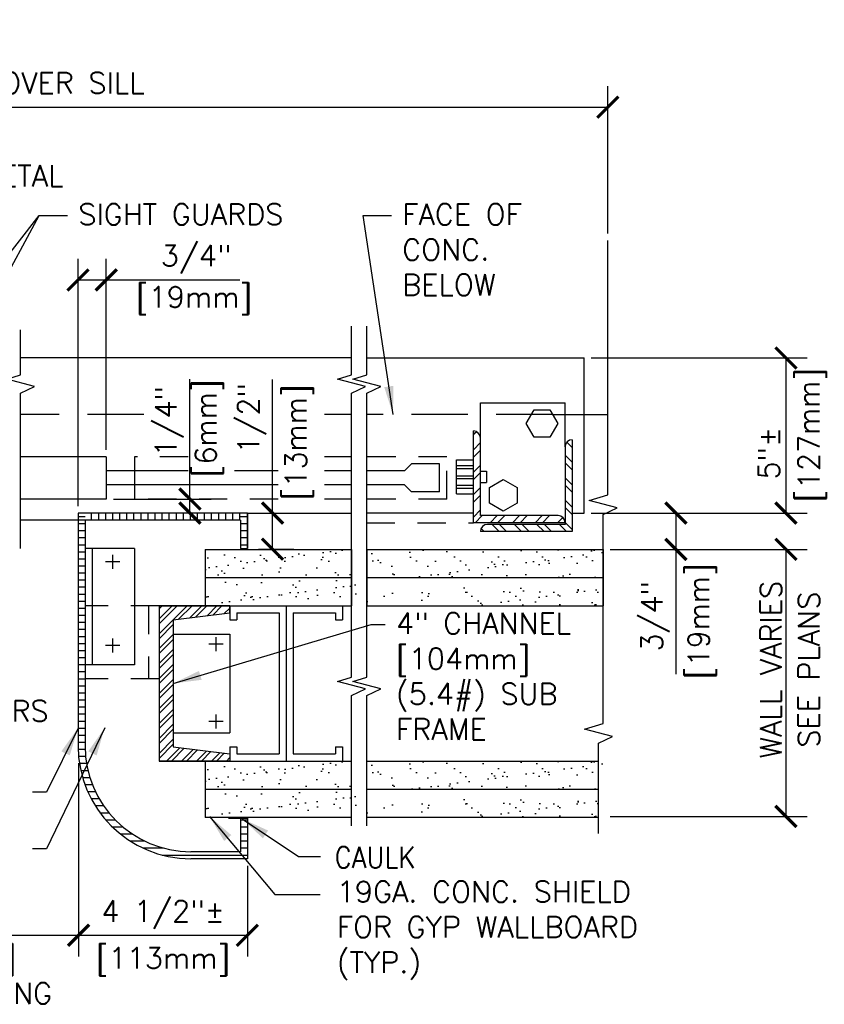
# Model space of a CAD drawing. Header units: inches. Extents: x 0.6 to 15.2, y 0.2 to 11.7.
# Tile 5 of 5: x 11.6 to 15.2, y 7.3 to 11.7. Entities that reach past the tile are written whole.
import ezdxf

# ---------------------------------------------------------------- set-up
doc = ezdxf.new("R2010")
doc.units = ezdxf.units.IN
doc.header["$MEASUREMENT"] = 0
doc.header["$PDSIZE"] = -1
doc.linetypes.add('DASHED2', pattern=[0.375, 0.25, -0.125])
doc.linetypes.add('HIDDEN2', pattern=[0.1875, 0.125, -0.0625])
doc.layers.get('Defpoints').update_dxf_attribs({"color": 2})
for name, color, linetype in [('A-DETL-DIMS', 2, 'Continuous'), ('A-DETL-MEDM', 4, 'Continuous'), ('A-DETL-PATT', 8, 'Continuous'), ('A-DETL-TEXT', 2, 'Continuous')]:
    doc.layers.add(name, color=color, linetype=linetype)
doc.styles.add('Romans', font='romans.shx')
doc.dimstyles.new('VA-Dims', dxfattribs={"dimtxt": 0.09375, "dimasz": 0.09375, "dimexe": 0.09375, "dimexo": 0.03125, "dimgap": 0.02, "dimtad": 1, "dimdec": 5, "dimzin": 0, "dimdsep": 46, "dimlunit": 4, "dimtxsty": 'Romans', "dimblk": 'ARCHTICK', "dimcen": 0.09375, "dimclrd": 256, "dimclre": 256, "dimclrt": 256, "dimadec": 0, "dimazin": 0, "dimtfac": 1, "dimtdec": 5, "dimtofl": 0, "dimtmove": 0, "dimatfit": 3, "dimfxl": 1, "dimfrac": 2, "dimtolj": 1, "dimtzin": 0, "dimlwd": -1, "dimlwe": -1, "dimarcsym": 0})
doc.dimstyles.new('VA-Lead', dxfattribs={"dimtxt": 0.09375, "dimasz": 0.125, "dimexe": 0.125, "dimexo": 0.03125, "dimgap": 0.02, "dimtad": 1, "dimdec": 5, "dimzin": 0, "dimdsep": 46, "dimlunit": 4, "dimtxsty": 'Romans', "dimcen": 0.125, "dimclrd": 256, "dimclre": 256, "dimclrt": 256, "dimadec": 0, "dimazin": 0, "dimtfac": 1, "dimtdec": 5, "dimtofl": 0, "dimtmove": 0, "dimatfit": 3, "dimfxl": 1, "dimfrac": 2, "dimtolj": 1, "dimtzin": 0, "dimlwd": -1, "dimlwe": -1, "dimarcsym": 0})
pattern_1 = [(37.5, (-31.11558, 4.52177), (-0.00393708, 0.12042649), [0, -0.095, 0, -0.10625, 0, -0.1015625]), (7.5, (-31.11558, 4.52177), (0.11061104, 0.17638413), [0, -0.05125, 0, -0.085625, 0, -0.0328125]), (327.5, (-31.19245, 4.52177), (0.19463387, 0.0003537), [0, -0.03125, 0, -0.1125, 0, -0.146875]), (317.5, (-31.19245, 4.52177), (0.1878829, 0.0548547), [0, -0.015625, 0, -0.07375, 0, -0.084375])]
pattern_2 = [(37.5, (-31.11558, 5.45927), (-0.00393708, 0.12042649), [0, -0.095, 0, -0.10625, 0, -0.1015625]), (7.5, (-31.11558, 5.45927), (0.11061104, 0.17638413), [0, -0.05125, 0, -0.085625, 0, -0.0328125]), (327.5, (-31.19245, 5.45927), (0.19463387, 0.0003537), [0, -0.03125, 0, -0.1125, 0, -0.146875]), (317.5, (-31.19245, 5.45927), (0.1878829, 0.0548547), [0, -0.015625, 0, -0.07375, 0, -0.084375])]
pattern_3 = [(180, (21.14141, 5.35353), (0, 0.03125), [])]
pattern_4 = [(0, (1.364844, 5.35353), (0, 0.03125), [])]

# ---------------------------------------------------------------- blocks, each defined once
blk = doc.blocks.new('_ArchTick')
at = {"color": 0, "linetype": 'ByBlock', "const_width": 0.15}
blk.add_lwpolyline([(-0.5, -0.5), (0.5, 0.5)], dxfattribs=at)
blk = doc.blocks.new('*D32')
at = {"layer": 'A-DETL-DIMS'}
for p, q in [((10.6378, 8.3848), (10.6378, 7.529)), ((11.8646, 8.3848), (11.8646, 7.529)), ((10.6378, 7.6228), (11.8646, 7.6228))]:
    blk.add_line(p, q, dxfattribs=at)
at = {"layer": 'Defpoints', "color": 0}
for p in [(10.6378, 8.416), (11.8646, 8.416), (11.8646, 7.6228)]:
    blk.add_point(p, dxfattribs=at)
at = {"layer": 'A-DETL-DIMS', "xscale": 0.09375, "yscale": 0.09375, "zscale": 0.09375, "rotation": 180}
blk.add_blockref('_ArchTick', (10.6378, 7.6228), dxfattribs=at)
at = {"layer": 'A-DETL-DIMS', "xscale": 0.09375, "yscale": 0.09375, "zscale": 0.09375}
blk.add_blockref('_ArchTick', (11.8646, 7.6228), dxfattribs=at)
at = {"layer": 'A-DETL-DIMS', "insert": (11.2512, 7.6986), "char_height": 0.09375, "attachment_point": 5, "style": 'Romans'}
blk.add_mtext('\\A1;4\'-0"', dxfattribs=at)
blk = doc.blocks.new('*D34')
at = {"layer": 'A-DETL-DIMS'}
for p, q in [((11.8646, 8.3848), (11.8646, 7.529)), ((12.6125, 7.9307), (12.6125, 7.529)), ((11.8646, 7.6228), (12.6125, 7.6228))]:
    blk.add_line(p, q, dxfattribs=at)
at = {"layer": 'Defpoints', "color": 0}
for p in [(11.8646, 8.416), (12.6125, 7.9619), (12.6125, 7.6228)]:
    blk.add_point(p, dxfattribs=at)
at = {"layer": 'A-DETL-DIMS', "xscale": 0.09375, "yscale": 0.09375, "zscale": 0.09375, "rotation": 180}
blk.add_blockref('_ArchTick', (11.8646, 7.6228), dxfattribs=at)
at = {"layer": 'A-DETL-DIMS', "xscale": 0.09375, "yscale": 0.09375, "zscale": 0.09375}
blk.add_blockref('_ArchTick', (12.6125, 7.6228), dxfattribs=at)
at = {"layer": 'A-DETL-DIMS', "insert": (12.2386, 7.7142), "char_height": 0.09375, "attachment_point": 5, "style": 'Romans'}
blk.add_mtext('\\A1;4 1/2"±', dxfattribs=at)
blk = doc.blocks.new('*D35')
at = {"layer": 'A-DETL-DIMS'}
for p, q in [((14.1347, 10.1807), (15.091, 10.1807)), ((14.9972, 9.4932), (14.9972, 10.1807)), ((14.1347, 9.4932), (15.091, 9.4932))]:
    blk.add_line(p, q, dxfattribs=at)
at = {"layer": 'Defpoints', "color": 0}
for p in [(14.1035, 10.1807), (14.9972, 10.1807), (14.1035, 9.4932)]:
    blk.add_point(p, dxfattribs=at)
at = {"layer": 'A-DETL-DIMS', "xscale": 0.09375, "yscale": 0.09375, "zscale": 0.09375}
for p, rotation in [((14.9972, 10.1807), 90), ((14.9972, 9.4932), 270)]:
    blk.add_blockref('_ArchTick', p, dxfattribs=dict(at, rotation=rotation))
at = {"layer": 'A-DETL-DIMS', "insert": (14.9214, 9.7588), "char_height": 0.09375, "attachment_point": 5, "rotation": 90, "style": 'Romans'}
blk.add_mtext('\\A1;5"±', dxfattribs=at)
blk = doc.blocks.new('*D37')
at = {"layer": 'A-DETL-DIMS'}
for p, q in [((14.2184, 9.3325), (15.091, 9.3325)), ((14.9972, 8.1494), (14.9972, 9.3325)), ((14.2184, 8.1494), (15.091, 8.1494))]:
    blk.add_line(p, q, dxfattribs=at)
at = {"layer": 'Defpoints', "color": 0}
for p in [(14.1872, 9.3325), (14.9972, 9.3325), (14.1872, 8.1494)]:
    blk.add_point(p, dxfattribs=at)
at = {"layer": 'A-DETL-DIMS', "xscale": 0.09375, "yscale": 0.09375, "zscale": 0.09375}
for p, rotation in [((14.9972, 9.3325), 90), ((14.9972, 8.1494), 270)]:
    blk.add_blockref('_ArchTick', p, dxfattribs=dict(at, rotation=rotation))
at = {"layer": 'A-DETL-DIMS', "insert": (14.9303, 8.8002), "char_height": 0.09375, "attachment_point": 5, "rotation": 90, "style": 'Romans'}
blk.add_mtext('\\A1;WALL VARIES', dxfattribs=at)
blk = doc.blocks.new('*D36')
at = {"layer": 'A-DETL-DIMS'}
for p, q in [((14.1347, 9.4932), (14.6036, 9.4932)), ((14.5099, 9.4932), (14.5099, 9.3325)), ((14.2184, 9.3325), (14.6036, 9.3325)), ((14.5099, 9.3325), (14.5099, 8.7792))]:
    blk.add_line(p, q, dxfattribs=at)
at = {"layer": 'Defpoints', "color": 0}
for p in [(14.1035, 9.4932), (14.1872, 9.3325), (14.5099, 9.3325)]:
    blk.add_point(p, dxfattribs=at)
at = {"layer": 'A-DETL-DIMS', "xscale": 0.09375, "yscale": 0.09375, "zscale": 0.09375}
for p, rotation in [((14.5099, 9.4932), 90), ((14.5099, 9.3325), 270)]:
    blk.add_blockref('_ArchTick', p, dxfattribs=dict(at, rotation=rotation))
at = {"layer": 'A-DETL-DIMS', "insert": (14.4185, 9.0046), "char_height": 0.09375, "attachment_point": 5, "rotation": 90, "style": 'Romans'}
blk.add_mtext('\\A1; 3/4"', dxfattribs=at)
blk = doc.blocks.new('*D38')
at = {"layer": 'A-DETL-DIMS'}
for p, q in [((8.2981, 10.746), (8.2981, 11.3855)), ((14.2082, 10.7325), (14.2082, 11.3855)), ((8.2981, 11.2917), (14.2082, 11.2917))]:
    blk.add_line(p, q, dxfattribs=at)
at = {"layer": 'Defpoints', "color": 0}
for p in [(14.2082, 11.2917), (8.2981, 10.7147), (14.2082, 10.7012)]:
    blk.add_point(p, dxfattribs=at)
at = {"layer": 'A-DETL-DIMS', "xscale": 0.09375, "yscale": 0.09375, "zscale": 0.09375, "rotation": 180}
blk.add_blockref('_ArchTick', (8.2981, 11.2917), dxfattribs=at)
at = {"layer": 'A-DETL-DIMS', "xscale": 0.09375, "yscale": 0.09375, "zscale": 0.09375}
blk.add_blockref('_ArchTick', (14.2082, 11.2917), dxfattribs=at)
at = {"layer": 'A-DETL-DIMS', "insert": (11.2531, 11.3832), "char_height": 0.09375, "attachment_point": 5, "style": 'Romans'}
blk.add_mtext('\\A1;8\'-8" [2642mm] OVER SILL', dxfattribs=at)
blk = doc.blocks.new('*D40')
at = {"layer": 'A-DETL-DIMS'}
for p, q in [((12.7239, 9.4932), (12.7239, 10.085)), ((12.6438, 9.4932), (12.8176, 9.4932)), ((12.7239, 9.3335), (12.7239, 9.4932)), ((12.6614, 9.3335), (12.8176, 9.3335))]:
    blk.add_line(p, q, dxfattribs=at)
at = {"layer": 'Defpoints', "color": 0}
for p in [(12.6125, 9.4932), (12.6301, 9.3335), (12.7239, 9.3335)]:
    blk.add_point(p, dxfattribs=at)
at = {"layer": 'A-DETL-DIMS', "xscale": 0.09375, "yscale": 0.09375, "zscale": 0.09375}
for p, rotation in [((12.7239, 9.4932), 90), ((12.7239, 9.3335), 270)]:
    blk.add_blockref('_ArchTick', p, dxfattribs=dict(at, rotation=rotation))
at = {"layer": 'A-DETL-DIMS', "insert": (12.6325, 9.9132), "char_height": 0.09375, "attachment_point": 5, "rotation": 90, "style": 'Romans'}
blk.add_mtext('\\A1;1/2" ', dxfattribs=at)
blk = doc.blocks.new('*D47')
at = {"layer": 'A-DETL-DIMS'}
for p, q in [((12.358, 9.5557), (12.358, 10.0868)), ((12.0188, 9.5557), (12.4517, 9.5557)), ((12.358, 9.4932), (12.358, 9.5557)), ((12.5813, 9.4932), (12.2642, 9.4932))]:
    blk.add_line(p, q, dxfattribs=at)
at = {"layer": 'Defpoints', "color": 0}
for p in [(11.9875, 9.5557), (12.358, 9.4932), (12.6125, 9.4932)]:
    blk.add_point(p, dxfattribs=at)
at = {"layer": 'A-DETL-DIMS', "xscale": 0.09375, "yscale": 0.09375, "zscale": 0.09375}
for p, rotation in [((12.358, 9.5557), 90), ((12.358, 9.4932), 270)]:
    blk.add_blockref('_ArchTick', p, dxfattribs=dict(at, rotation=rotation))
at = {"layer": 'A-DETL-DIMS', "insert": (12.2665, 9.8681), "char_height": 0.09375, "attachment_point": 5, "rotation": 90, "style": 'Romans'}
blk.add_mtext('\\A1; 1/4"', dxfattribs=at)
blk = doc.blocks.new('*D46')
at = {"layer": 'A-DETL-DIMS'}
for p, q in [((11.8625, 9.5244), (11.8625, 10.6205)), ((11.9875, 9.7744), (11.9875, 10.6205)), ((11.8625, 10.5267), (11.9875, 10.5267)), ((11.9875, 10.5267), (12.5788, 10.5267))]:
    blk.add_line(p, q, dxfattribs=at)
at = {"layer": 'Defpoints', "color": 0}
for p in [(11.9875, 10.5267), (11.9875, 9.7432), (11.8625, 9.4932)]:
    blk.add_point(p, dxfattribs=at)
at = {"layer": 'A-DETL-DIMS', "xscale": 0.09375, "yscale": 0.09375, "zscale": 0.09375, "rotation": 180}
blk.add_blockref('_ArchTick', (11.8625, 10.5267), dxfattribs=at)
at = {"layer": 'A-DETL-DIMS', "xscale": 0.09375, "yscale": 0.09375, "zscale": 0.09375}
blk.add_blockref('_ArchTick', (11.9875, 10.5267), dxfattribs=at)
at = {"layer": 'A-DETL-DIMS', "insert": (12.3535, 10.6181), "char_height": 0.09375, "attachment_point": 5, "style": 'Romans'}
blk.add_mtext('\\A1; 3/4" ', dxfattribs=at)

msp = doc.modelspace()

# ---------------------------------------------------------------- hatches: boundary and pattern name
at = {"layer": 'A-DETL-PATT'}
h = msp.add_hatch(dxfattribs=at)
h.set_pattern_fill('ANSI32', color=256, scale=0.1875, style=0)
h.set_pattern_definition([(45, (11.23494, 0.20391), (0.04971845, -0.04971845), []), (45, (11.23494, 0.237055), (0.04971845, -0.04971845), [])])
edge = h.paths.add_edge_path()
edge.add_ellipse((13.612757, 9.825952), major_axis=(-0.022097, 0.022097), ratio=1, start_angle=225, end_angle=315, ccw=False)
edge.add_line((13.644007, 9.825952), (13.644007, 9.482202))
edge.add_line((13.644007, 9.482202), (13.987757, 9.482202))
edge.add_ellipse((13.987757, 9.450952), major_axis=(-0.022097, 0.022097), ratio=1, start_angle=225, end_angle=315, ccw=False)
edge.add_line((14.019007, 9.450952), (13.612757, 9.450952))
edge.add_line((13.612757, 9.450952), (13.612757, 9.857202))
h = msp.add_hatch(dxfattribs=at)
h.set_pattern_fill('ANSI32', color=256, scale=0.1875, style=0)
h.set_pattern_definition([(135, (23.297296, 7.03423), (0.04971845, 0.04971845), []), (135, (23.26415, 7.03423), (0.04971845, 0.04971845), [])])
edge = h.paths.add_edge_path()
edge.add_ellipse((13.675254, 9.412047), major_axis=(0.022097, 0.022097), ratio=1, start_angle=45, end_angle=135, ccw=False)
edge.add_line((13.675254, 9.443297), (14.019004, 9.443297))
edge.add_line((14.019004, 9.443297), (14.019004, 9.787047))
edge.add_ellipse((14.050254, 9.787047), major_axis=(0.022097, 0.022097), ratio=1, start_angle=45, end_angle=135, ccw=False)
edge.add_line((14.050254, 9.818297), (14.050254, 9.412047))
edge.add_line((14.050254, 9.412047), (13.644004, 9.412047))
h = msp.add_hatch(dxfattribs=at)
h.set_pattern_fill('LINE', color=256, scale=0.25, style=0)
h.set_pattern_definition(pattern_3)
edge = h.paths.add_edge_path()
edge.add_line((11.862503, 9.493192), (11.893753, 9.493192))
edge.add_line((11.893753, 9.461942), (11.893753, 9.493192))
edge.add_line((11.862503, 9.493192), (11.862503, 8.805692))
edge.add_line((11.893753, 9.461942), (11.893753, 8.461942))
edge.add_line((11.862503, 8.805692), (11.862503, 8.461942))
edge.add_line((11.87835, 8.447282), (11.893982, 8.447282))
h = msp.add_hatch(dxfattribs=at)
h.set_pattern_fill('LINE', color=256, scale=0.25, angle=90, style=0)
h.set_pattern_definition([(90, (21.14141, 5.35353), (0.03125, 2e-18), [])])
h.paths.add_polyline_path([(12.581253, 9.461942), (12.581253, 9.493192), (11.893753, 9.493192), (11.893753, 9.461942)])
h = msp.add_hatch(dxfattribs=at)
h.set_pattern_fill('LINE', color=256, scale=0.25, style=0)
h.set_pattern_definition(pattern_3)
h.paths.add_polyline_path([(12.581253, 9.493192), (12.612503, 9.493192), (12.612503, 9.336942), (12.581253, 9.336942)])
h = msp.add_hatch(dxfattribs=at)
h.set_pattern_fill('AR-SAND', color=256, scale=0.0625, style=0)
h.set_pattern_definition(pattern_2)
h.paths.add_polyline_path([(13.072902, 9.33253), (12.42469, 9.33253), (12.42469, 9.08253), (13.072902, 9.08253)])
h = msp.add_hatch(dxfattribs=at)
h.set_pattern_fill('AR-SAND', color=256, scale=0.0625, style=0)
h.set_pattern_definition(pattern_2)
h.paths.add_polyline_path([(14.187186, 9.33253), (14.187186, 9.08253), (13.140831, 9.08253), (13.140831, 9.33253)])
h.paths.add_polyline_path([(12.42469, 9.08253), (13.072902, 9.08253), (13.072902, 9.33253), (12.42469, 9.33253)], flags=0)
h.paths.add_polyline_path([(12.42469, 9.08253), (13.072902, 9.08253), (13.072902, 9.33253), (12.42469, 9.33253)], flags=0)
h.paths.add_polyline_path([(12.42469, 9.08253), (13.072902, 9.08253), (13.072902, 9.33253), (12.42469, 9.33253)], flags=0)
h.paths.add_polyline_path([(12.42469, 9.08253), (13.072902, 9.08253), (13.072902, 9.33253), (12.42469, 9.33253)], flags=0)
h.paths.add_polyline_path([(12.42469, 9.08253), (13.072902, 9.08253), (13.072902, 9.33253), (12.42469, 9.33253)], flags=0)
h.paths.add_polyline_path([(12.42469, 9.08253), (13.072902, 9.08253), (13.072902, 9.33253), (12.42469, 9.33253)], flags=0)
h.paths.add_polyline_path([(12.42469, 9.08253), (13.072902, 9.08253), (13.072902, 9.33253), (12.42469, 9.33253)], flags=0)
h.paths.add_polyline_path([(12.42469, 9.08253), (13.072902, 9.08253), (13.072902, 9.33253), (12.42469, 9.33253)], flags=16)
h.paths.add_polyline_path([(12.42469, 9.08253), (13.072902, 9.08253), (13.072902, 9.33253), (12.42469, 9.33253)])
h.paths.add_polyline_path([(12.42469, 9.08253), (13.072902, 9.08253), (13.072902, 9.33253), (12.42469, 9.33253)], flags=0)
h.paths.add_polyline_path([(12.42469, 9.08253), (13.072902, 9.08253), (13.072902, 9.33253), (12.42469, 9.33253)], flags=0)
h.paths.add_polyline_path([(12.42469, 9.08253), (13.072902, 9.08253), (13.072902, 9.33253), (12.42469, 9.33253)], flags=0)
h.paths.add_polyline_path([(12.42469, 9.08253), (13.072902, 9.08253), (13.072902, 9.33253), (12.42469, 9.33253)], flags=0)
h.paths.add_polyline_path([(12.42469, 9.08253), (13.072902, 9.08253), (13.072902, 9.33253), (12.42469, 9.33253)], flags=0)
h.paths.add_polyline_path([(12.42469, 9.08253), (13.072902, 9.08253), (13.072902, 9.33253), (12.42469, 9.33253)], flags=0)
edge = h.paths.add_edge_path()
edge.add_line((13.140831, 9.20753), (14.187186, 9.20753))
edge.add_line((12.42469, 9.08253), (13.072902, 9.08253))
edge.add_line((12.42469, 9.20753), (13.072902, 9.20753))
h = msp.add_hatch(dxfattribs=at)
h.set_pattern_fill('ANSI32', color=256, scale=0.125, style=0)
h.set_pattern_definition([(45, (-31.115576, 5.39677), (-0.03314563, 0.03314563), []), (45, (-31.09348, 5.39677), (-0.03314563, 0.03314563), [])])
h.paths.add_polyline_path([(12.534065, 8.39503), (12.221565, 8.39503), (12.221565, 9.08253), (12.534065, 9.08253), (12.534065, 9.05128), (12.284065, 9.02003), (12.284065, 8.45753), (12.534065, 8.42628)])
h = msp.add_hatch(dxfattribs=at)
h.set_pattern_fill('LINE', color=256, scale=0.25, style=0)
h.set_pattern_definition(pattern_4)
edge = h.paths.add_edge_path()
edge.add_line((12.362503, 7.993192), (12.362503, 7.961942))
edge.add_arc((12.362503, 8.461942), 0.5, 180, 270, ccw=False)
edge.add_line((11.862503, 8.461942), (11.893753, 8.461942))
edge.add_arc((12.362503, 8.461942), 0.46875, 540, 630)
h = msp.add_hatch(dxfattribs=at)
h.set_pattern_fill('AR-SAND', color=256, scale=0.0625, style=0)
h.set_pattern_definition(pattern_1)
h.paths.add_polyline_path([(13.072902, 8.39503), (12.42469, 8.39503), (12.42469, 8.14503), (13.072902, 8.14503)])
h = msp.add_hatch(dxfattribs=at)
h.set_pattern_fill('AR-SAND', color=256, scale=0.0625, style=0)
h.set_pattern_definition(pattern_1)
h.paths.add_polyline_path([(14.187186, 8.39503), (14.187186, 8.14503), (13.140831, 8.14503), (13.140831, 8.39503)])
h.paths.add_polyline_path([(12.42469, 8.14503), (13.072902, 8.14503), (13.072902, 8.39503), (12.42469, 8.39503)])
h.paths.add_polyline_path([(12.42469, 8.14503), (13.072902, 8.14503), (13.072902, 8.39503), (12.42469, 8.39503)], flags=16)
edge = h.paths.add_edge_path()
edge.add_line((13.140831, 8.27003), (14.187186, 8.27003))
edge.add_line((12.42469, 8.14503), (13.072902, 8.14503))
edge.add_line((12.42469, 8.27003), (13.072902, 8.27003))
h = msp.add_hatch(dxfattribs=at)
h.set_pattern_fill('LINE', color=256, scale=0.25, style=0)
h.set_pattern_definition(pattern_4)
h.paths.add_polyline_path([(12.362503, 7.993192), (12.581253, 7.993192), (12.581253, 8.149442), (12.612503, 8.149442), (12.612503, 7.961942), (12.362503, 7.961942)])

# ---------------------------------------------------------------- linework, layer by layer
at = {"layer": 'A-DETL-MEDM'}
for p, q in [((13.072902, 10.180692), (11.607659, 10.180692)), ((13.072902, 10.180692), (11.657596, 10.180692)), ((13.140831, 10.180692), (14.103459, 10.180692)), ((14.103459, 9.493192), (14.103459, 10.180692)), ((13.644007, 9.805581), (13.644007, 9.982202)), ((13.644007, 9.982202), (14.019004, 9.982202)), ((14.019004, 9.787047), (14.019004, 9.982202)), ((13.963596, 9.930692), (14.205184, 9.930692)), ((13.612757, 9.450952), (13.612757, 9.857202)), ((13.644007, 9.482202), (13.644007, 9.825952)), ((14.050254, 9.818297), (14.050254, 9.412047)), ((14.019004, 9.787047), (14.019004, 9.443297)), ((11.987503, 9.743192), (11.607659, 9.743192)), ((11.987503, 9.743192), (11.607659, 9.743192)), ((11.987503, 9.743192), (11.987503, 9.555692)), ((12.112503, 9.743192), (12.112503, 9.555692)), ((13.537757, 9.729077), (13.612757, 9.729077)), ((13.537757, 9.579077), (13.537757, 9.729077)), ((13.612757, 9.554077), (13.612757, 9.754077)), ((13.338596, 9.711942), (13.307346, 9.680692)), ((13.463596, 9.711942), (13.338596, 9.711942)), ((13.463596, 9.586942), (13.463596, 9.711942)), ((13.537757, 9.704077), (13.612757, 9.704077)), ((13.537757, 9.691577), (13.612757, 9.691577)), ((12.35001, 9.680692), (11.987503, 9.680692)), ((12.748369, 9.680692), (12.555367, 9.680692)), ((13.072902, 9.680692), (12.953726, 9.680692)), ((13.307346, 9.680692), (13.140831, 9.680692)), ((13.537757, 9.658994), (13.612757, 9.658994)), ((13.537757, 9.646494), (13.612757, 9.646494)), ((13.644007, 9.679077), (13.670535, 9.679077)), ((13.670535, 9.679077), (13.670535, 9.629077)), ((12.748369, 9.618192), (11.987503, 9.618192)), ((13.072902, 9.618192), (12.953726, 9.618192)), ((13.307346, 9.618192), (13.140831, 9.618192)), ((13.338596, 9.586942), (13.307346, 9.618192)), ((13.537757, 9.616577), (13.612757, 9.616577)), ((13.537757, 9.604077), (13.612757, 9.604077)), ((13.644007, 9.629077), (13.670535, 9.629077)), ((11.987503, 9.555692), (11.607659, 9.555692)), ((11.987503, 9.555692), (11.607659, 9.555692)), ((13.463596, 9.586942), (13.338596, 9.586942)), ((13.537757, 9.579077), (13.612757, 9.579077)), ((11.862503, 9.493192), (11.862503, 8.805692)), ((12.612503, 9.493192), (11.862503, 9.493192)), ((12.612503, 9.493192), (13.072902, 9.493192)), ((12.612503, 9.493192), (12.612503, 9.336942)), ((12.612503, 9.493192), (12.612503, 9.336942)), ((13.612757, 9.493192), (13.140831, 9.493192)), ((13.987757, 9.482202), (13.644007, 9.482202)), ((14.050254, 9.493192), (14.103459, 9.493192)), ((11.893753, 9.461942), (11.607659, 9.461942)), ((11.893753, 9.461942), (11.607659, 9.461942)), ((12.581253, 9.461942), (11.893753, 9.461942)), ((11.893753, 9.461942), (11.893753, 8.461942)), ((12.581253, 9.461942), (12.581253, 9.336942)), ((14.019007, 9.450952), (13.612757, 9.450952)), ((14.019004, 9.443297), (13.675254, 9.443297)), ((14.050254, 9.412047), (13.644004, 9.412047)), ((12.112503, 9.336942), (11.893753, 9.336942)), ((11.925003, 9.336942), (11.925003, 8.821317)), ((12.112503, 9.336942), (12.112503, 8.821317)), ((12.581253, 9.336942), (12.612503, 9.336942)), ((12.01572, 9.308431), (12.01572, 9.245931)), ((12.42469, 9.33253), (12.42469, 9.08253)), ((12.42469, 9.33253), (13.072902, 9.33253)), ((13.140831, 9.33253), (14.187186, 9.33253)), ((14.187186, 9.33253), (14.187186, 9.08253)), ((12.04697, 9.277181), (11.98447, 9.277181)), ((12.42469, 9.20753), (13.072902, 9.20753)), ((13.140831, 9.20753), (14.187186, 9.20753)), ((12.534065, 9.08253), (12.221565, 9.08253)), ((12.221565, 9.08253), (12.221565, 8.39503)), ((12.534065, 9.08253), (12.221565, 9.08253)), ((12.221565, 9.08253), (13.034065, 9.08253)), ((12.221565, 9.08253), (12.221565, 8.39503)), ((12.42469, 9.08253), (13.072902, 9.08253)), ((12.42469, 9.08253), (13.072902, 9.08253)), ((12.534065, 9.05128), (12.534065, 9.08253)), ((12.534065, 9.05128), (12.534065, 9.08253)), ((12.534065, 9.08253), (12.534065, 9.05128)), ((12.784065, 9.08253), (12.784065, 8.39503)), ((13.034065, 9.08253), (13.034065, 9.02003)), ((13.140831, 9.08253), (14.187186, 9.08253)), ((12.284065, 9.02003), (12.534065, 9.05128)), ((12.534065, 9.05128), (12.534065, 9.02003)), ((12.565315, 9.05128), (12.565315, 9.02003)), ((12.565315, 9.05128), (12.752815, 9.05128)), ((12.752815, 9.05128), (12.752815, 8.42628)), ((12.815315, 9.05128), (13.002815, 9.05128)), ((12.815315, 9.05128), (12.815315, 8.42628)), ((13.002815, 9.05128), (13.002815, 9.02003)), ((12.284065, 9.02003), (12.284065, 8.45753)), ((12.534065, 9.02003), (12.565315, 9.02003)), ((13.002815, 9.02003), (13.034065, 9.02003)), ((12.284065, 8.95753), (12.534065, 8.95753)), ((12.473286, 8.944153), (12.473286, 8.881653)), ((12.534065, 8.95753), (12.534065, 8.52003)), ((12.04697, 8.906549), (11.98447, 8.906549)), ((12.01572, 8.937799), (12.01572, 8.875299)), ((12.504536, 8.912903), (12.442036, 8.912903)), ((12.112503, 8.821317), (11.893753, 8.821317)), ((11.862503, 8.805692), (11.862503, 8.461942)), ((12.473286, 8.600919), (12.473286, 8.538419)), ((12.504536, 8.569669), (12.442036, 8.569669)), ((12.284065, 8.52003), (12.534065, 8.52003)), ((12.284065, 8.45753), (12.534065, 8.42628)), ((12.534065, 8.45753), (12.565315, 8.45753)), ((12.534065, 8.45753), (12.534065, 8.39503)), ((12.534065, 8.42628), (12.534065, 8.39503)), ((12.534065, 8.42628), (12.534065, 8.39503)), ((12.565315, 8.45753), (12.565315, 8.42628)), ((12.565315, 8.42628), (12.752815, 8.42628)), ((12.815315, 8.42628), (13.002815, 8.42628)), ((13.002815, 8.45753), (13.034065, 8.45753)), ((13.002815, 8.45753), (13.002815, 8.42628)), ((13.034065, 8.45753), (13.034065, 8.39503)), ((12.534065, 8.39503), (12.221565, 8.39503)), ((12.221565, 8.39503), (13.034065, 8.39503)), ((12.42469, 8.39503), (13.072902, 8.39503)), ((12.42469, 8.39503), (12.42469, 8.14503)), ((13.140831, 8.39503), (14.166218, 8.39503)), ((12.42469, 8.27003), (13.072902, 8.27003)), ((13.140831, 8.27003), (14.166218, 8.27003)), ((13.072902, 8.14503), (12.42469, 8.14503)), ((12.581253, 8.14503), (12.581253, 7.993192)), ((12.612503, 8.14503), (12.612503, 7.961942)), ((14.166218, 8.14503), (13.140831, 8.14503)), ((12.581253, 7.993192), (12.362503, 7.993192)), ((12.612503, 7.961942), (12.362503, 7.961942))]:
    msp.add_line(p, q, dxfattribs=at)
at = {"layer": 'A-DETL-MEDM', "linetype": 'DASHED2'}
for p, q in [((12.154231, 9.930692), (11.607659, 9.930692)), ((13.072902, 9.930692), (12.953726, 9.930692)), ((13.963596, 9.930692), (13.140831, 9.930692))]:
    msp.add_line(p, q, dxfattribs=at)
at = {"layer": 'A-DETL-MEDM', "linetype": 'HIDDEN2'}
for p, q in [((12.35001, 9.743192), (12.112503, 9.743192)), ((13.072902, 9.743192), (12.953726, 9.743192)), ((13.494846, 9.743192), (13.140831, 9.743192)), ((13.494846, 9.555692), (13.494846, 9.743192)), ((12.748369, 9.555692), (12.112503, 9.555692)), ((13.072902, 9.555692), (12.953726, 9.555692)), ((13.494846, 9.555692), (13.140831, 9.555692)), ((13.140831, 9.450952), (13.612757, 9.450952)), ((12.221565, 9.08253), (11.893753, 9.08253)), ((12.175003, 9.08253), (12.175003, 8.758817)), ((12.221565, 8.758817), (11.893753, 8.758817))]:
    msp.add_line(p, q, dxfattribs=at)
at = {"layer": 'A-DETL-MEDM'}
msp.add_lwpolyline([(12.612503, 9.336942), (12.612503, 9.493192)], dxfattribs=at)
at = {"layer": 'A-DETL-MEDM', "const_width": 0.007812}
msp.add_lwpolyline([(12.528217, 8.141287), (12.613267, 8.141287)], dxfattribs=at)
at = {"layer": 'A-DETL-MEDM'}
for centre, radius, start, end in [((13.612757, 9.825952), 0.03125, 0, 90), ((14.050254, 9.787047), 0.03125, 90, 180), ((13.987757, 9.450952), 0.03125, 0, 90), ((13.675254, 9.412047), 0.03125, 90, 180), ((12.362503, 8.461942), 0.5, 180, 270), ((12.362503, 8.461942), 0.46875, 180, 270)]:
    msp.add_arc(centre, radius, start, end, dxfattribs=at)
at = {"layer": 'A-DETL-PATT'}
for points in [[(13.987158, 9.890112), (13.951993, 9.829206), (13.881664, 9.829206), (13.8465, 9.890112), (13.881664, 9.951019), (13.951993, 9.951019)], [(13.745505, 9.642241), (13.806412, 9.607076), (13.806412, 9.536747), (13.745505, 9.501583), (13.684599, 9.536747), (13.684599, 9.607076)]]:
    msp.add_lwpolyline(points, close=True, dxfattribs=at)
at = {"layer": 'A-DETL-TEXT'}
for p, q in [((14.208154, 9.574557), (14.208154, 10.701245)), ((11.607659, 10.105512), (11.607659, 10.305692)), ((13.072902, 10.105512), (13.072902, 10.321397)), ((13.140831, 10.105512), (13.140831, 10.321397)), ((11.546502, 10.086229), (11.607659, 10.105512)), ((11.67025, 10.053717), (11.546502, 10.086229)), ((13.011744, 10.086229), (13.072902, 10.105512)), ((13.135493, 10.053717), (13.011744, 10.086229)), ((13.079673, 10.086229), (13.140831, 10.105512)), ((13.203422, 10.053717), (13.079673, 10.086229)), ((11.607659, 10.024872), (11.67025, 10.053717)), ((13.072902, 10.024872), (13.135493, 10.053717)), ((13.140831, 10.024872), (13.203422, 10.053717)), ((11.607659, 9.336942), (11.607659, 10.024872)), ((13.072902, 8.766087), (13.072902, 10.024872)), ((13.140831, 8.766087), (13.140831, 10.024872)), ((14.126028, 9.548662), (14.208154, 9.574557)), ((14.249777, 9.516151), (14.126028, 9.548662)), ((14.187186, 9.487305), (14.249777, 9.516151)), ((14.187186, 8.561713), (14.187186, 9.487305)), ((13.072902, 9.33253), (13.072902, 9.08253)), ((13.140831, 9.33253), (13.140831, 9.08253)), ((13.011744, 8.746804), (13.072902, 8.766087)), ((13.135493, 8.714292), (13.011744, 8.746804)), ((13.079673, 8.746804), (13.140831, 8.766087)), ((13.203422, 8.714292), (13.079673, 8.746804)), ((13.072902, 8.685446), (13.135493, 8.714292)), ((13.072902, 8.107903), (13.072902, 8.685446)), ((13.140831, 8.685446), (13.203422, 8.714292)), ((13.140831, 8.107903), (13.140831, 8.685446)), ((14.10506, 8.535818), (14.187186, 8.561713)), ((14.228809, 8.503307), (14.10506, 8.535818)), ((14.166218, 8.474461), (14.228809, 8.503307)), ((14.166218, 8.073766), (14.166218, 8.474461))]:
    msp.add_line(p, q, dxfattribs=at)

# ---------------------------------------------------------------- texts
at = {"layer": 'A-DETL-TEXT', "style": 'Romans', "width": 0.9}
msp.add_text('CAULK', height=0.09375, dxfattribs=at).set_placement((12.998487, 7.921226))
at = {"layer": 'A-DETL-TEXT', "char_height": 0.09375, "style": 'Romans'}
for s, insert, width, attachment_point in [('NON-SLIP METAL THRESHOLD', (10.721289, 11.034545), 1.6995, 1), ('SIGHT GUARDS', (11.863382, 10.864086), 1.24735239, 1), ('FACE OF CONC. BELOW', (13.297484, 10.864086), 0.6507496, 1), ('[19mm]', (12.375931, 10.49776), 0.6867, 2), ('4" CHANNEL [104mm] (5.4#) SUB FRAME', (13.270294, 9.051767), 0.91689155, 1), ('4-Z ANCHORS EA. SIDE', (10.816023, 8.663803), 1.04647966, 1), ('19GA. CONC. SHIELD FOR GYP WALLBOARD (TYP.)', (13.007898, 7.86278), 1.65312736, 1), ('[1219mm]\\PCLEAR OPENING', (11.251189, 7.568746), 1.5824, 2), ('[113mm]', (12.238559, 7.568746), 0.7941, 2)]:
    msp.add_mtext(s, dxfattribs=dict(at, insert=insert, width=width, attachment_point=attachment_point))
at = {"layer": 'A-DETL-TEXT', "char_height": 0.09375, "attachment_point": 2, "rotation": 90, "style": 'Romans'}
for s, insert, width in [('[127mm]', (15.051229, 9.840046), 0.7941), ('[6mm]', (12.38126, 9.869157), 0.7941), ('[13mm]', (12.779619, 9.807355), 0.6867), ('[19mm]', (14.563921, 9.01469), 0.7941), ('SEE PLANS', (15.051229, 8.800197), 0.7941)]:
    msp.add_mtext(s, dxfattribs=dict(at, insert=insert, width=width))

# ---------------------------------------------------------------- dimensions: what is measured, and where the dimension line sits
at = {"layer": 'A-DETL-DIMS'}
for base, p1, p2, text, picture, middle in [((14.208154, 11.291743), (8.298102, 10.714739), (14.208154, 10.701245), '8\'-8" [2642mm] OVER SILL', '*D38', (11.253128, 11.383172)), ((11.864615, 7.622771), (10.637763, 8.416032), (11.864615, 8.416032), '4\'-0"', '*D32', (11.251189, 7.698574)), ((12.612503, 7.622771), (11.864615, 8.416032), (12.612503, 7.961942), '4 1/2"±', '*D34', (12.238559, 7.714199))]:
    dim = msp.add_linear_dim(base=base, p1=p1, p2=p2, text=text, dimstyle='VA-Dims', override={"dimpost": '\\X'}, dxfattribs=at)
    dim.commit()
    dim.dimension.update_dxf_attribs({"geometry": picture, "text_midpoint": middle})
dim = msp.add_linear_dim(base=(11.987503, 10.526714), p1=(11.862503, 9.493192), p2=(11.987503, 9.743192), text=' 3/4" ', dimstyle='VA-Dims', override={"dimpost": '\\X'}, dxfattribs=at)
dim.commit()
dim.dimension.update_dxf_attribs({"geometry": '*D46', "text_midpoint": (12.353485, 10.526714), "dimtype": 160})
for base, p1, p2, text, picture, middle in [((14.997204, 10.180692), (14.103459, 9.493192), (14.103459, 10.180692), '5"±', '*D35', (14.997204, 9.758817)), ((12.35797, 9.493192), (11.987503, 9.555692), (12.612503, 9.493192), ' 1/4"', '*D47', (12.35797, 9.868103)), ((12.723886, 9.333507), (12.612503, 9.493192), (12.630136, 9.333507), '1/2" ', '*D40', (12.723886, 9.913209)), ((14.509896, 9.33253), (14.103459, 9.493192), (14.187186, 9.33253), ' 3/4"', '*D36', (14.509896, 9.004586)), ((14.997204, 9.33253), (14.187186, 8.149442), (14.187186, 9.33253), 'WALL VARIES', '*D37', (14.997204, 8.800197))]:
    dim = msp.add_linear_dim(base=base, p1=p1, p2=p2, angle=90, text=text, dimstyle='VA-Dims', override={"dimpost": '\\X'}, dxfattribs=at)
    dim.commit()
    dim.dimension.update_dxf_attribs({"geometry": picture, "text_midpoint": middle, "dimtype": 160})

# ---------------------------------------------------------------- leaders
at = {"layer": 'A-DETL-TEXT'}
for points, override in [([(11.17656, 10.155829), (11.690616, 10.811592), (11.815616, 10.811592)], {"dimgap": 0.02, "dimtad": 0}), ([(11.331253, 10.149442), (11.690616, 10.811592), (11.815616, 10.811592)], {"dimgap": 0.02, "dimtad": 0}), ([(13.257137, 9.930692), (13.124719, 10.811592), (13.249719, 10.811592)], {"dimgap": 0.02, "dimtad": 0}), ([(12.284065, 8.73878), (13.160029, 8.999272), (13.222529, 8.999272)], {"dimgap": 0.02, "dimtad": 0}), ([(11.980347, 8.541477), (11.722808, 8.005829), (11.660308, 8.005829)], {"dimtad": 0}), ([(11.862503, 8.541032), (11.722808, 8.257559), (11.660308, 8.257559)], {"dimtad": 0}), ([(12.44504, 8.149561), (12.733715, 7.804176), (12.934363, 7.804176)], {"dimtad": 0}), ([(12.588709, 8.139502), (12.838383, 7.971992), (12.936255, 7.971992)], {"dimtad": 0})]:
    msp.add_leader(points, dimstyle='VA-Lead', override=override, dxfattribs=at)

doc.saveas('drawing.dxf')
